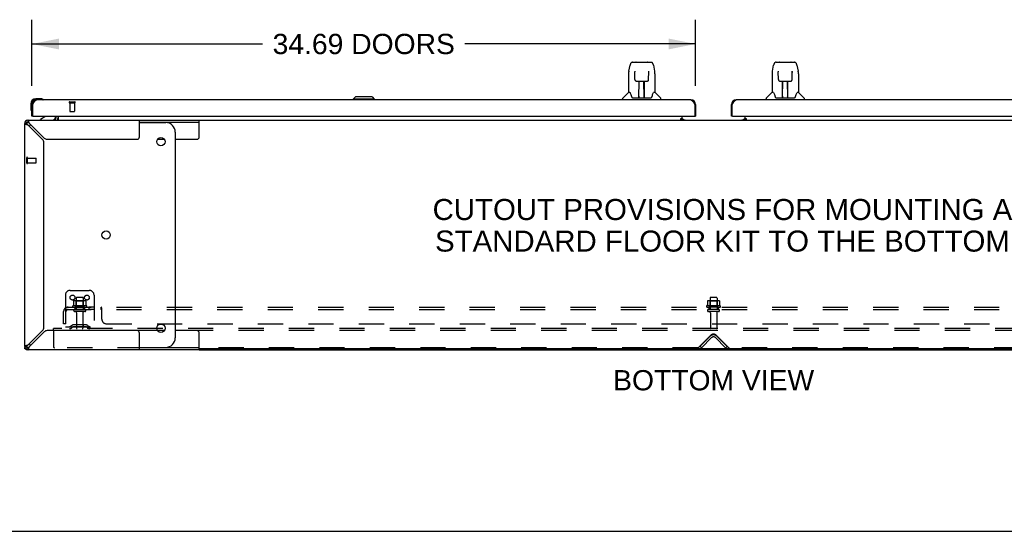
# Model space of a CAD drawing. Header units: inches. Extents: x 0 to 240, y 0 to 155.
# Tile 2 of 19: x 40 to 92, y 0 to 27. Entities that reach past the tile are written whole.
import ezdxf

# ---------------------------------------------------------------- set-up
doc = ezdxf.new("R2010")
doc.units = ezdxf.units.IN
doc.header["$LTSCALE"] = 13.183297
doc.header["$MEASUREMENT"] = 0
doc.linetypes.add('HIDDEN', pattern=[0.2, 0.1, -0.1])
doc.layers.get('0').update_dxf_attribs({"linetype": 'CONTINUOUS'})
for name, color, linetype in [('02___PRT_ALL_AXES', 7, 'CONTINUOUS'), ('DEFAULT_2', 8, 'HIDDEN'), ('DIMENSIONS', 7, 'CONTINUOUS')]:
    doc.layers.add(name, color=color, linetype=linetype)
doc.styles.get("Standard").update_dxf_attribs({"font": 'arial.ttf'})
doc.dimstyles.new('DIMSTYLE_1', dxfattribs={"dimtxt": 1.057484, "dimasz": 1.409978, "dimexe": 0.09, "dimexo": 0.07, "dimgap": 0.0375, "dimtad": 0, "dimtih": 1, "dimtoh": 1, "dimzin": 4, "dimdsep": 46, "dimtxsty": 'Standard', "dimblk": '_FILLED', "dimblk1": '_FILLED', "dimblk2": '_FILLED', "dimcen": 0.09, "dimazin": 1, "dimtfac": 1, "dimtdec": 3, "dimtofl": 0, "dimtmove": 0, "dimatfit": 3, "dimldrblk": '_FILLED', "dimfxl": 1, "dimtolj": 1, "dimtzin": 4, "dimarcsym": 0})

# ---------------------------------------------------------------- blocks, each defined once
blk = doc.blocks.new('_FILLED')
at = {"color": 0, "linetype": 'ByBlock'}
blk.add_solid([(0, 0), (-1, 0.2), (-1, -0.2)], dxfattribs=at)
blk = doc.blocks.new('*D19')
at = {"layer": 'DIMENSIONS', "color": 2, "linetype": 'Continuous'}
for p, q in [((40.849, 23.286), (40.849, 26.738)), ((75.537, 23.286), (75.537, 26.738)), ((40.849, 25.469), (52.908, 25.469)), ((75.537, 25.469), (63.479, 25.469))]:
    blk.add_line(p, q, dxfattribs=at)
at = {"layer": 'DIMENSIONS', "color": 2, "linetype": 'Continuous', "xscale": 1.409978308, "yscale": 1.409978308, "zscale": 1.409978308, "rotation": 180}
blk.add_blockref('_FILLED', (40.849, 25.469), dxfattribs=at)
at = {"layer": 'DIMENSIONS', "color": 2, "linetype": 'Continuous', "xscale": 1.409978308, "yscale": 1.409978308, "zscale": 1.409978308}
blk.add_blockref('_FILLED', (75.537, 25.469), dxfattribs=at)
at = {"layer": 'DIMENSIONS', "color": 2, "linetype": 'Continuous', "insert": (58.193, 25.998), "char_height": 1.05748, "width": 9.51342, "attachment_point": 2, "line_spacing_factor": 0.9}
blk.add_mtext('34.69 DOORS', dxfattribs=at)

msp = doc.modelspace()

# ---------------------------------------------------------------- linework, layer by layer
at = {"color": 7, "linetype": 'Continuous'}
for p, q in [((72.051, 24.054), (72.116, 24.359)), ((72.24, 24.514), (73.209, 24.514)), ((72.326, 24.514), (72.325, 24.514)), ((72.431, 24.525), (73.018, 24.525)), ((73.333, 24.359), (73.398, 24.054)), ((79.551, 24.054), (79.616, 24.359)), ((79.74, 24.514), (80.709, 24.514)), ((79.826, 24.514), (79.825, 24.514)), ((79.931, 24.525), (80.518, 24.525)), ((80.833, 24.359), (80.898, 24.054)), ((72.035, 23.911), (72.035, 22.939)), ((72.358, 24.002), (72.338, 24.002)), ((72.357, 24.038), (72.357, 24.034)), ((72.357, 24.034), (72.357, 24.03)), ((72.357, 24.03), (72.358, 24.022)), ((72.358, 24.022), (72.358, 24.011)), ((72.365, 23.607), (72.358, 24.011)), ((73.084, 23.607), (73.091, 24.019)), ((73.091, 24.028), (73.092, 24.032)), ((73.091, 24.019), (73.091, 24.028)), ((73.111, 24.002), (73.091, 24.002)), ((73.413, 23.91), (73.413, 22.939)), ((79.535, 23.911), (79.535, 22.939)), ((79.858, 24.002), (79.838, 24.002)), ((79.857, 24.038), (79.857, 24.034)), ((79.857, 24.034), (79.857, 24.03)), ((79.857, 24.03), (79.858, 24.022)), ((79.858, 24.022), (79.858, 24.011)), ((79.865, 23.607), (79.858, 24.011)), ((80.584, 23.607), (80.591, 24.019)), ((80.591, 24.028), (80.592, 24.032)), ((80.591, 24.019), (80.591, 24.028)), ((80.611, 24.002), (80.591, 24.002)), ((80.913, 23.91), (80.913, 22.939)), ((72.445, 23.529), (72.565, 23.529)), ((72.575, 22.683), (72.59, 23.53)), ((72.583, 23.114), (72.583, 23.53)), ((72.589, 23.466), (72.583, 23.466)), ((72.586, 23.305), (72.583, 23.305)), ((72.586, 23.293), (72.583, 23.293)), ((72.601, 23.53), (72.847, 23.53)), ((72.85, 22.663), (72.835, 23.53)), ((72.836, 23.466), (72.866, 23.466)), ((72.839, 23.53), (72.839, 23.466)), ((72.866, 23.305), (72.839, 23.305)), ((72.866, 23.293), (72.839, 23.293)), ((72.866, 22.663), (72.866, 23.53)), ((72.884, 23.529), (73.004, 23.529)), ((79.945, 23.529), (80.065, 23.529)), ((80.075, 22.683), (80.09, 23.53)), ((80.083, 23.114), (80.083, 23.53)), ((80.089, 23.466), (80.083, 23.466)), ((80.086, 23.305), (80.083, 23.305)), ((80.086, 23.293), (80.083, 23.293)), ((80.101, 23.53), (80.347, 23.53)), ((80.35, 22.663), (80.335, 23.53)), ((80.336, 23.466), (80.366, 23.466)), ((80.339, 23.53), (80.339, 23.466)), ((80.366, 23.305), (80.339, 23.305)), ((80.366, 23.293), (80.339, 23.293)), ((80.366, 22.663), (80.366, 23.53)), ((80.384, 23.529), (80.504, 23.529)), ((57.76, 22.703), (57.641, 22.584)), ((58.627, 22.703), (57.76, 22.703)), ((58.626, 22.703), (58.744, 22.584)), ((58.627, 22.703), (58.745, 22.584)), ((72.03, 22.933), (71.732, 22.635)), ((72.108, 22.939), (72.035, 22.939)), ((72.203, 22.687), (72.209, 22.679)), ((72.239, 22.663), (73.21, 22.663)), ((72.576, 22.735), (72.576, 22.709)), ((72.583, 22.663), (72.583, 22.667)), ((72.843, 23.065), (72.866, 23.065)), ((72.866, 23.061), (72.843, 23.061)), ((72.85, 22.709), (72.849, 22.735)), ((73.413, 22.939), (73.34, 22.939)), ((73.419, 22.933), (73.717, 22.635)), ((79.53, 22.933), (79.232, 22.635)), ((79.608, 22.939), (79.535, 22.939)), ((79.703, 22.687), (79.709, 22.679)), ((79.739, 22.663), (80.71, 22.663)), ((80.076, 22.735), (80.076, 22.709)), ((80.083, 22.663), (80.083, 22.667)), ((80.343, 23.065), (80.366, 23.065)), ((80.366, 23.061), (80.343, 23.061)), ((80.35, 22.709), (80.349, 22.735)), ((80.913, 22.939), (80.84, 22.939)), ((80.919, 22.933), (81.217, 22.635)), ((40.789, 22.342), (40.789, 22.086)), ((40.849, 22.342), (40.849, 22.299)), ((40.849, 22.299), (40.891, 22.299)), ((41.309, 22.605), (41.052, 22.605)), ((41.096, 22.545), (41.052, 22.545)), ((41.347, 22.602), (41.309, 22.605)), ((41.444, 22.558), (41.438, 22.56)), ((57.641, 22.584), (57.641, 22.545)), ((58.745, 22.584), (57.641, 22.584)), ((58.744, 22.584), (58.744, 22.545)), ((58.745, 22.584), (58.745, 22.545)), ((71.72, 22.545), (71.72, 22.608)), ((73.728, 22.545), (73.728, 22.608)), ((75.537, 22.299), (75.495, 22.299)), ((77.412, 22.299), (77.454, 22.299)), ((79.22, 22.545), (79.22, 22.608)), ((81.228, 22.545), (81.228, 22.608)), ((40.789, 22.086), (40.792, 22.048)), ((40.834, 21.957), (40.836, 21.95)), ((40.911, 21.691), (40.849, 21.691)), ((41.53, 21.664), (41.291, 21.526)), ((42.078, 21.691), (42.078, 21.644)), ((42.224, 21.691), (42.224, 21.516)), ((74.828, 21.522), (74.828, 21.691)), ((75.475, 21.691), (75.537, 21.691)), ((77.474, 21.691), (77.412, 21.691)), ((78.12, 21.522), (78.12, 21.691)), ((40.578, 21.321), (40.474, 21.321)), ((40.523, 21.438), (40.597, 21.365)), ((40.641, 21.487), (40.641, 21.383)), ((41.291, 21.487), (41.291, 21.526)), ((46.474, 21.383), (49.598, 21.383)), ((46.474, 21.362), (47.843, 21.362)), ((49.598, 20.612), (49.598, 21.487)), ((49.598, 21.487), (103.351, 21.487)), ((74.76, 21.517), (74.76, 21.567)), ((74.76, 21.567), (74.828, 21.567)), ((74.828, 21.517), (74.76, 21.517)), ((74.828, 21.487), (74.828, 21.517)), ((74.9, 21.498), (74.836, 21.562)), ((78.113, 21.562), (78.049, 21.498)), ((78.12, 21.567), (78.188, 21.567)), ((78.12, 21.487), (78.12, 21.517)), ((78.188, 21.517), (78.12, 21.517)), ((78.188, 21.567), (78.188, 21.517)), ((48.343, 20.862), (48.343, 10.112)), ((47.414, 20.487), (47.772, 20.487)), ((48.343, 20.487), (49.473, 20.487)), ((47.772, 10.487), (47.414, 10.487)), ((49.473, 10.487), (48.343, 10.487)), ((49.598, 9.487), (49.598, 10.362)), ((40.474, 9.654), (40.578, 9.654)), ((40.52, 9.539), (40.474, 9.539)), ((40.523, 9.536), (40.597, 9.609)), ((40.578, 9.499), (40.578, 9.487)), ((40.641, 9.591), (40.641, 9.487)), ((46.474, 9.612), (47.843, 9.612)), ((49.598, 9.591), (46.474, 9.591)), ((103.351, 9.539), (49.598, 9.539)), ((76.474, 9.539), (76.474, 9.487)), ((0, 0), (239.696, 0))]:
    msp.add_line(p, q, dxfattribs=at)
at = {"color": 3, "linetype": 'Continuous'}
for p, q in [((40.849, 21.691), (40.849, 22.299)), ((40.891, 22.299), (40.905, 22.324)), ((40.891, 21.711), (40.891, 22.299)), ((40.905, 22.324), (40.912, 22.337)), ((40.912, 22.337), (40.919, 22.35)), ((40.919, 22.35), (40.925, 22.362)), ((75.29, 22.545), (41.096, 22.545)), ((75.454, 22.375), (75.461, 22.362)), ((75.461, 22.362), (75.468, 22.35)), ((75.468, 22.35), (75.474, 22.337)), ((75.474, 22.337), (75.481, 22.324)), ((75.481, 22.324), (75.495, 22.299)), ((75.495, 22.299), (75.495, 21.711)), ((75.537, 22.299), (75.537, 21.691)), ((77.412, 21.691), (77.412, 22.299)), ((77.454, 22.299), (77.468, 22.324)), ((77.454, 21.711), (77.454, 22.299)), ((77.468, 22.324), (77.474, 22.337)), ((77.474, 22.337), (77.481, 22.35)), ((77.481, 22.35), (77.488, 22.362)), ((111.853, 22.545), (77.658, 22.545)), ((40.911, 21.691), (75.475, 21.691)), ((42.12, 21.63), (42.12, 21.691)), ((77.474, 21.691), (112.037, 21.691)), ((40.474, 9.654), (40.474, 21.321)), ((40.543, 21.275), (40.565, 21.267)), ((40.641, 21.487), (49.598, 21.487)), ((40.641, 21.244), (41.41, 20.475)), ((40.702, 21.372), (40.694, 21.396)), ((41.486, 20.552), (40.717, 21.321)), ((46.474, 20.612), (46.474, 21.487)), ((74.76, 21.522), (74.828, 21.522)), ((74.828, 21.498), (75, 21.498)), ((77.949, 21.498), (78.12, 21.498)), ((78.12, 21.522), (78.188, 21.522)), ((41.474, 10.654), (41.474, 20.32)), ((41.642, 20.487), (46.349, 20.487)), ((41.41, 10.499), (40.641, 9.73)), ((40.717, 9.654), (41.486, 10.423)), ((46.349, 10.487), (41.642, 10.487)), ((46.474, 9.487), (46.474, 10.362)), ((40.474, 9.539), (40.474, 9.602)), ((40.589, 9.714), (40.565, 9.707)), ((40.61, 9.487), (40.578, 9.487)), ((49.598, 9.487), (40.641, 9.487)), ((40.687, 9.556), (40.694, 9.578)), ((49.598, 9.487), (103.351, 9.487))]:
    msp.add_line(p, q, dxfattribs=at)
at = {"color": 7, "linetype": 'Continuous'}
for points in [[(72.24, 24.514), (72.236, 24.513), (72.22, 24.511), (72.205, 24.507), (72.192, 24.5), (72.179, 24.492), (72.168, 24.481), (72.159, 24.47), (72.151, 24.458), (72.143, 24.445), (72.137, 24.43), (72.13, 24.413), (72.125, 24.395), (72.119, 24.374), (72.116, 24.359)], [(73.31, 24.436), (73.304, 24.449), (73.297, 24.46), (73.29, 24.471), (73.281, 24.481), (73.272, 24.49), (73.261, 24.498), (73.25, 24.504), (73.237, 24.509), (73.224, 24.512), (73.209, 24.514)], [(73.333, 24.359), (73.33, 24.371), (73.326, 24.39), (73.321, 24.407), (73.315, 24.422), (73.31, 24.436)], [(79.74, 24.514), (79.736, 24.513), (79.72, 24.511), (79.705, 24.507), (79.692, 24.5), (79.679, 24.492), (79.668, 24.481), (79.659, 24.47), (79.651, 24.458), (79.643, 24.445), (79.637, 24.43), (79.63, 24.413), (79.625, 24.395), (79.619, 24.374), (79.616, 24.359)], [(80.81, 24.436), (80.804, 24.449), (80.797, 24.46), (80.79, 24.471), (80.781, 24.481), (80.772, 24.49), (80.761, 24.498), (80.75, 24.504), (80.737, 24.509), (80.724, 24.512), (80.709, 24.514)], [(80.833, 24.359), (80.83, 24.371), (80.826, 24.39), (80.821, 24.407), (80.815, 24.422), (80.81, 24.436)], [(72.051, 24.054), (72.045, 24.022), (72.039, 23.98), (72.036, 23.937), (72.035, 23.911)], [(72.357, 24.042), (72.357, 24.042), (72.357, 24.042), (72.357, 24.042), (72.357, 24.041), (72.357, 24.04), (72.357, 24.039), (72.357, 24.038)], [(73.092, 24.032), (73.092, 24.036), (73.092, 24.038), (73.092, 24.039), (73.092, 24.04), (73.092, 24.041), (73.092, 24.042), (73.092, 24.042)], [(73.413, 23.91), (73.413, 23.938), (73.41, 23.98), (73.404, 24.023), (73.398, 24.054)], [(79.551, 24.054), (79.545, 24.022), (79.539, 23.98), (79.536, 23.937), (79.535, 23.911)], [(79.857, 24.042), (79.857, 24.042), (79.857, 24.042), (79.857, 24.042), (79.857, 24.041), (79.857, 24.04), (79.857, 24.039), (79.857, 24.038)], [(80.592, 24.032), (80.592, 24.036), (80.592, 24.038), (80.592, 24.039), (80.592, 24.04), (80.592, 24.041), (80.592, 24.042), (80.592, 24.042)], [(80.913, 23.91), (80.913, 23.938), (80.91, 23.98), (80.904, 24.023), (80.898, 24.054)], [(72.365, 23.607), (72.366, 23.595), (72.369, 23.582), (72.375, 23.57), (72.382, 23.559), (72.391, 23.55), (72.401, 23.542), (72.413, 23.536), (72.425, 23.532), (72.437, 23.53), (72.444, 23.529)], [(72.565, 23.529), (72.568, 23.529), (72.577, 23.53), (72.586, 23.53), (72.595, 23.53), (72.601, 23.53)], [(72.847, 23.53), (72.856, 23.53), (72.864, 23.53), (72.873, 23.53), (72.881, 23.529), (72.884, 23.529)], [(73.005, 23.529), (73.013, 23.53), (73.026, 23.532), (73.038, 23.536), (73.049, 23.543), (73.059, 23.551), (73.068, 23.561), (73.075, 23.572), (73.08, 23.584), (73.083, 23.597), (73.084, 23.607)], [(79.865, 23.607), (79.866, 23.595), (79.869, 23.582), (79.875, 23.57), (79.882, 23.559), (79.891, 23.55), (79.901, 23.542), (79.913, 23.536), (79.925, 23.532), (79.937, 23.53), (79.944, 23.529)], [(80.065, 23.529), (80.068, 23.529), (80.077, 23.53), (80.086, 23.53), (80.095, 23.53), (80.101, 23.53)], [(80.347, 23.53), (80.356, 23.53), (80.364, 23.53), (80.373, 23.53), (80.381, 23.529), (80.384, 23.529)], [(80.505, 23.529), (80.513, 23.53), (80.526, 23.532), (80.538, 23.536), (80.549, 23.543), (80.559, 23.551), (80.568, 23.561), (80.575, 23.572), (80.58, 23.584), (80.583, 23.597), (80.584, 23.607)], [(72.105, 22.939), (72.111, 22.929), (72.124, 22.901), (72.139, 22.866), (72.155, 22.823), (72.171, 22.774), (72.186, 22.727)], [(72.186, 22.727), (72.188, 22.719), (72.193, 22.706), (72.198, 22.695), (72.203, 22.687)], [(72.209, 22.679), (72.214, 22.673), (72.221, 22.668), (72.229, 22.665), (72.237, 22.663), (72.238, 22.663)], [(73.211, 22.663), (73.212, 22.663), (73.22, 22.665), (73.227, 22.668), (73.234, 22.673)], [(73.234, 22.673), (73.24, 22.679), (73.245, 22.686)], [(73.245, 22.686), (73.251, 22.695), (73.255, 22.705), (73.26, 22.718), (73.263, 22.727)], [(73.263, 22.727), (73.277, 22.773), (73.293, 22.821), (73.309, 22.864), (73.324, 22.9), (73.338, 22.929), (73.344, 22.939)], [(79.605, 22.939), (79.611, 22.929), (79.624, 22.901), (79.639, 22.866), (79.655, 22.823), (79.671, 22.774), (79.686, 22.727)], [(79.686, 22.727), (79.688, 22.719), (79.693, 22.706), (79.698, 22.695), (79.703, 22.687)], [(79.709, 22.679), (79.714, 22.673), (79.721, 22.668), (79.729, 22.665), (79.737, 22.663), (79.738, 22.663)], [(80.711, 22.663), (80.712, 22.663), (80.72, 22.665), (80.727, 22.668), (80.734, 22.673)], [(80.734, 22.673), (80.74, 22.679), (80.745, 22.686)], [(80.745, 22.686), (80.751, 22.695), (80.755, 22.705), (80.76, 22.718), (80.763, 22.727)], [(80.763, 22.727), (80.777, 22.773), (80.793, 22.821), (80.809, 22.864), (80.824, 22.9), (80.838, 22.929), (80.844, 22.939)], [(40.578, 21.321), (40.579, 21.313), (40.581, 21.305), (40.585, 21.298), (40.59, 21.29)], [(40.59, 21.29), (40.597, 21.282), (40.604, 21.275), (40.613, 21.267), (40.622, 21.26), (40.631, 21.252), (40.641, 21.244)], [(40.717, 21.321), (40.709, 21.33), (40.702, 21.34), (40.694, 21.349), (40.687, 21.357), (40.679, 21.365), (40.671, 21.371), (40.664, 21.376), (40.656, 21.38), (40.649, 21.382), (40.641, 21.383)], [(42.195, 21.49), (42.194, 21.489), (42.192, 21.488), (42.191, 21.488), (42.189, 21.487), (42.188, 21.487)], [(42.202, 21.499), (42.201, 21.497), (42.199, 21.495), (42.198, 21.494), (42.197, 21.492), (42.195, 21.49)], [(42.224, 21.516), (42.223, 21.516), (42.221, 21.516), (42.219, 21.516), (42.217, 21.515), (42.215, 21.515), (42.214, 21.513), (42.212, 21.512), (42.21, 21.51), (42.209, 21.509), (42.207, 21.507), (42.206, 21.505), (42.205, 21.503), (42.202, 21.499)], [(40.641, 9.73), (40.631, 9.722), (40.622, 9.714), (40.613, 9.707), (40.604, 9.699), (40.597, 9.692), (40.59, 9.684), (40.585, 9.676), (40.581, 9.669), (40.579, 9.661), (40.578, 9.654)], [(40.641, 9.591), (40.649, 9.592), (40.656, 9.594), (40.664, 9.598), (40.671, 9.603)], [(40.671, 9.603), (40.679, 9.609), (40.687, 9.617), (40.694, 9.625), (40.702, 9.634), (40.709, 9.644), (40.717, 9.654)]]:
    msp.add_lwpolyline(points, dxfattribs=at)
at = {"color": 3, "linetype": 'Continuous'}
for points in [[(40.925, 22.362), (40.932, 22.375), (40.936, 22.381), (40.939, 22.387), (40.943, 22.393), (40.946, 22.399), (40.949, 22.405), (40.953, 22.41), (40.956, 22.416), (40.96, 22.422), (40.963, 22.427), (40.966, 22.433), (40.97, 22.438), (40.973, 22.443), (40.977, 22.449), (40.98, 22.454), (40.983, 22.459), (40.987, 22.464), (40.99, 22.468), (40.994, 22.473), (40.997, 22.477), (41, 22.482), (41.004, 22.486), (41.007, 22.49), (41.011, 22.494), (41.014, 22.498), (41.018, 22.502), (41.021, 22.505), (41.024, 22.509), (41.028, 22.512), (41.031, 22.515), (41.035, 22.518), (41.038, 22.521), (41.041, 22.524), (41.045, 22.526), (41.048, 22.529), (41.052, 22.531), (41.055, 22.533), (41.058, 22.535), (41.062, 22.537), (41.065, 22.538), (41.069, 22.54), (41.072, 22.541), (41.075, 22.542), (41.079, 22.543), (41.082, 22.544), (41.086, 22.544), (41.089, 22.545), (41.093, 22.545), (41.096, 22.545)], [(75.29, 22.545), (75.294, 22.545), (75.297, 22.545), (75.301, 22.544), (75.304, 22.544), (75.307, 22.543), (75.311, 22.542), (75.314, 22.541), (75.318, 22.54), (75.321, 22.538), (75.324, 22.537), (75.328, 22.535), (75.331, 22.533), (75.335, 22.531), (75.338, 22.529), (75.342, 22.526), (75.345, 22.524), (75.348, 22.521), (75.352, 22.518), (75.355, 22.515), (75.359, 22.512), (75.362, 22.509), (75.365, 22.505), (75.369, 22.502), (75.372, 22.498), (75.376, 22.494), (75.379, 22.49), (75.382, 22.486), (75.386, 22.482), (75.389, 22.477), (75.393, 22.473), (75.396, 22.468), (75.399, 22.464), (75.403, 22.459), (75.406, 22.454), (75.41, 22.449), (75.413, 22.443), (75.417, 22.438), (75.42, 22.433), (75.423, 22.427), (75.427, 22.422), (75.43, 22.416), (75.434, 22.41), (75.437, 22.405), (75.44, 22.399), (75.444, 22.393), (75.447, 22.387), (75.451, 22.381), (75.454, 22.375)], [(77.488, 22.362), (77.495, 22.375), (77.498, 22.381), (77.502, 22.387), (77.505, 22.393), (77.508, 22.399), (77.512, 22.405), (77.515, 22.41), (77.519, 22.416), (77.522, 22.422), (77.525, 22.427), (77.529, 22.433), (77.532, 22.438), (77.536, 22.443), (77.539, 22.449), (77.543, 22.454), (77.546, 22.459), (77.549, 22.464), (77.553, 22.468), (77.556, 22.473), (77.56, 22.477), (77.563, 22.482), (77.566, 22.486), (77.57, 22.49), (77.573, 22.494), (77.577, 22.498), (77.58, 22.502), (77.583, 22.505), (77.587, 22.509), (77.59, 22.512), (77.594, 22.515), (77.597, 22.518), (77.6, 22.521), (77.604, 22.524), (77.607, 22.526), (77.611, 22.529), (77.614, 22.531), (77.618, 22.533), (77.621, 22.535), (77.624, 22.537), (77.628, 22.538), (77.631, 22.54), (77.635, 22.541), (77.638, 22.542), (77.641, 22.543), (77.645, 22.544), (77.648, 22.544), (77.652, 22.545), (77.655, 22.545), (77.658, 22.545)], [(40.474, 21.321), (40.476, 21.313), (40.483, 21.305), (40.493, 21.298), (40.506, 21.29), (40.523, 21.282), (40.543, 21.275)], [(40.565, 21.267), (40.589, 21.26), (40.615, 21.252), (40.641, 21.244)], [(40.694, 21.396), (40.687, 21.418), (40.679, 21.438), (40.671, 21.455), (40.664, 21.469), (40.656, 21.479), (40.649, 21.485), (40.641, 21.487)], [(40.717, 21.321), (40.709, 21.347), (40.702, 21.372)], [(40.565, 9.707), (40.543, 9.699), (40.523, 9.692), (40.506, 9.684), (40.493, 9.676), (40.483, 9.669), (40.476, 9.661), (40.474, 9.654)], [(40.641, 9.73), (40.615, 9.722), (40.589, 9.714)], [(40.641, 9.487), (40.649, 9.489), (40.656, 9.495), (40.664, 9.505), (40.671, 9.519), (40.679, 9.536), (40.687, 9.556)], [(40.694, 9.578), (40.702, 9.602), (40.709, 9.627), (40.717, 9.654)]]:
    msp.add_lwpolyline(points, dxfattribs=at)
at = {"color": 7, "linetype": 'Continuous'}
for centre in [(47.593, 20.362), (44.726, 15.487), (47.593, 10.612)]:
    msp.add_circle(centre, 0.219, dxfattribs=at)
for centre, radius, start, end in [((72.431, 24.506), 0.0197, 90, 156.393), ((73.018, 24.506), 0.0197, 23.607, 90), ((79.931, 24.506), 0.0197, 90, 156.393), ((80.518, 24.506), 0.0197, 23.607, 90), ((72.044, 22.919), 0.0197, 90, 135), ((72.595, 22.683), 0.0197, 179, 270), ((72.595, 22.683), 0.0197, 260.739, 269.9232), ((72.83, 22.683), 0.0197, 270, 1), ((72.83, 22.683), 0.0197, 270.0771, 272.6469), ((73.405, 22.919), 0.0197, 45, 90), ((79.544, 22.919), 0.0197, 90, 135), ((80.095, 22.683), 0.0197, 179, 270), ((80.095, 22.683), 0.0197, 260.739, 269.9232), ((80.33, 22.683), 0.0197, 270, 1), ((80.33, 22.683), 0.0197, 270.0771, 272.6469), ((80.905, 22.919), 0.0197, 45, 90), ((41.052, 22.342), 0.263, 90, 180), ((41.052, 22.342), 0.203, 90, 180), ((41.309, 22.355), 0.25, 59.1101, 90), ((41.429, 22.56), 0.015, 270, 353.6204), ((41.429, 22.557), 0.015, 6.3796, 59.1101), ((71.76, 22.608), 0.0394, 135, 180), ((73.689, 22.608), 0.0394, 0, 45), ((79.26, 22.608), 0.0394, 135, 180), ((81.189, 22.608), 0.0394, 0, 45), ((41.039, 22.086), 0.25, 180, 210.8899), ((40.838, 21.965), 0.015, 210.8899, 263.6204), ((40.834, 21.965), 0.015, 276.3796, 360), ((41.479, 21.751), 0.1, 300.092, 323.4532), ((41.921, 21.644), 0.157, 270, 360), ((41.978, 21.63), 0.246, 325.7693, 360), ((40.641, 21.321), 0.0625, 90, 180), ((41.101, 20.862), 0.5, 128.9359, 141.3055), ((47.843, 20.862), 0.5, 0, 90), ((49.473, 20.612), 0.125, 270, 360), ((49.473, 10.362), 0.125, 0, 90), ((41.101, 10.112), 0.5, 218.6945, 231.0641), ((47.843, 10.112), 0.5, 270, 360), ((40.641, 9.654), 0.0625, 180, 270)]:
    msp.add_arc(centre, radius, start, end, dxfattribs=at)
at = {"color": 3, "linetype": 'Continuous'}
for centre, radius, start, end in [((41.096, 22.299), 0.246, 90, 180), ((75.29, 22.299), 0.246, 0, 90), ((77.658, 22.299), 0.246, 90, 180), ((40.911, 21.711), 0.02, 180, 270), ((41.978, 21.63), 0.142, 270, 360), ((75.475, 21.711), 0.02, 270, 360), ((77.474, 21.711), 0.02, 180, 270), ((40.641, 21.321), 0.167, 90, 180), ((74.943, 21.602), 0.115, 190.7143, 244.7498), ((78.005, 21.602), 0.115, 295.2502, 360), ((46.349, 20.612), 0.125, 270, 360), ((41.254, 20.32), 0.22, 0, 45), ((41.642, 20.707), 0.22, 225, 270), ((41.254, 10.654), 0.22, 315, 360), ((41.642, 10.267), 0.22, 90, 135), ((46.349, 10.362), 0.125, 0, 90), ((40.641, 9.654), 0.167, 180, 270)]:
    msp.add_arc(centre, radius, start, end, dxfattribs=at)
at = {"color": 7, "linetype": 'Continuous'}
for centre, major_axis, start_param, end_param in [((72.575, 22.703), (0.0394, 0), -1.369355, -1.26493), ((72.85, 22.703), (0, 0.0394), -3.446747, -3.141593), ((80.075, 22.703), (0, 0.0394), -2.940151, -2.835726), ((80.35, 22.703), (0, 0.0394), -3.446747, -3.141593)]:
    msp.add_ellipse(centre, major_axis=major_axis, ratio=1, start_param=start_param, end_param=end_param, dxfattribs=at)
at = {"layer": '02___PRT_ALL_AXES', "color": 8, "linetype": 'HIDDEN'}
for p, q in [((42.829, 22.398), (42.829, 21.951)), ((42.829, 22.398), (43.077, 22.398)), ((43.077, 22.398), (43.077, 21.951)), ((40.621, 19.259), (40.621, 19.507)), ((40.621, 19.507), (41.068, 19.507)), ((40.621, 19.259), (41.068, 19.259)), ((43.166, 12.186), (43.166, 11.591)), ((43.532, 12.186), (43.532, 11.591)), ((76.291, 12.186), (76.291, 11.591)), ((76.657, 12.186), (76.657, 11.591)), ((43.705, 11.786), (42.994, 11.786)), ((43.015, 11.716), (43.099, 11.716)), ((43.099, 11.716), (43.099, 11.591)), ((43.599, 11.716), (43.099, 11.716)), ((43.599, 11.591), (43.099, 11.591)), ((43.183, 11.423), (43.183, 10.621)), ((43.515, 11.423), (43.515, 10.621)), ((43.599, 11.716), (43.599, 11.591)), ((43.599, 11.716), (43.684, 11.716)), ((43.828, 11.716), (43.828, 11.591)), ((44.109, 11.716), (43.828, 11.716)), ((44.109, 11.591), (43.828, 11.591)), ((44.109, 11.716), (44.109, 11.591)), ((76.83, 11.786), (76.119, 11.786)), ((76.14, 11.716), (76.224, 11.716)), ((76.724, 11.716), (76.224, 11.716)), ((76.224, 11.716), (76.224, 11.591)), ((76.724, 11.591), (76.224, 11.591)), ((76.308, 11.423), (76.308, 10.621)), ((76.64, 11.423), (76.64, 10.621)), ((76.724, 11.716), (76.809, 11.716)), ((76.724, 11.716), (76.724, 11.591))]:
    msp.add_line(p, q, dxfattribs=at)
at = {"layer": '02___PRT_ALL_AXES', "color": 3, "linetype": 'Continuous'}
for p, q in [((75, 21.498), (75, 21.487)), ((77.949, 21.498), (77.949, 21.487))]:
    msp.add_line(p, q, dxfattribs=at)
at = {"layer": '02___PRT_ALL_AXES', "color": 7, "linetype": 'Continuous'}
for start, end in [(175.1015, 175.7578), (170.8498, 171.3733)]:
    msp.add_arc((41.052, 22.342), 0.263, start, end, dxfattribs=at)
at = {"layer": '02___PRT_ALL_AXES', "color": 8, "linetype": 'HIDDEN'}
for centre, radius, start, end in [((43.015, 11.754), 0.0384, 124.4497, 270), ((43.349, 11.186), 0.698, 117.6814, 120.6631), ((43.349, 11.186), 0.698, 59.3369, 62.3186), ((43.684, 11.754), 0.0384, 270, 55.5503), ((76.14, 11.754), 0.0384, 124.4497, 270), ((76.474, 11.186), 0.698, 117.6814, 120.6631), ((76.474, 11.186), 0.698, 59.3369, 62.3186), ((76.809, 11.754), 0.0384, 270, 55.5503)]:
    msp.add_arc(centre, radius, start, end, dxfattribs=at)
at = {"layer": 'DEFAULT_2', "color": 8, "linetype": 'HIDDEN'}
for p, q in [((42.811, 22.441), (43.095, 22.441)), ((42.811, 22.398), (43.095, 22.398)), ((42.839, 21.941), (43.067, 21.941)), ((40.578, 19.241), (40.578, 19.525)), ((40.621, 19.241), (40.621, 19.525)), ((41.078, 19.269), (41.078, 19.497)), ((42.849, 12.591), (43.849, 12.591)), ((42.599, 12.341), (42.599, 10.591)), ((43.031, 12.031), (43.031, 11.813)), ((43.605, 12.052), (43.094, 12.052)), ((43.166, 12.032), (43.146, 12.052)), ((43.166, 11.736), (43.166, 12.032)), ((43.533, 12.032), (43.166, 12.032)), ((43.502, 12.216), (43.196, 12.216)), ((43.533, 12.032), (43.553, 12.052)), ((43.533, 11.736), (43.533, 12.032)), ((43.668, 12.031), (43.668, 11.813)), ((44.099, 12.341), (44.099, 10.591)), ((76.156, 12.031), (76.156, 11.813)), ((76.73, 12.052), (76.219, 12.052)), ((76.291, 12.032), (76.271, 12.052)), ((76.658, 12.032), (76.291, 12.032)), ((76.291, 11.736), (76.291, 12.032)), ((76.627, 12.216), (76.321, 12.216)), ((76.658, 12.032), (76.678, 12.052)), ((76.658, 11.736), (76.658, 12.032)), ((76.793, 12.031), (76.793, 11.813)), ((42.506, 10.841), (42.506, 11.479)), ((42.592, 11.662), (42.672, 11.566)), ((42.631, 11.591), (42.631, 11.716)), ((42.631, 11.716), (110.318, 11.716)), ((42.631, 11.648), (42.631, 11.647)), ((42.631, 11.591), (110.318, 11.591)), ((42.631, 10.841), (42.631, 11.479)), ((43.614, 11.485), (43.085, 11.485)), ((43.166, 11.736), (43.146, 11.716)), ((43.533, 11.736), (43.166, 11.736)), ((43.533, 11.736), (43.553, 11.716)), ((44.47, 11.591), (44.47, 11.716)), ((44.486, 11.577), (44.483, 11.58)), ((44.506, 11.091), (44.506, 11.662)), ((76.739, 11.485), (76.21, 11.485)), ((76.291, 11.736), (76.271, 11.716)), ((76.658, 11.736), (76.291, 11.736)), ((76.658, 11.736), (76.678, 11.716)), ((42.631, 10.841), (42.506, 10.841)), ((44.756, 10.841), (108.193, 10.841)), ((41.974, 10.487), (41.974, 10.591)), ((110.974, 10.591), (41.974, 10.591)), ((41.974, 10.487), (41.974, 9.651)), ((110.974, 10.487), (41.974, 10.487)), ((42.599, 10.695), (44.099, 10.695)), ((42.942, 10.764), (42.874, 10.715)), ((43.003, 10.679), (42.935, 10.63)), ((43.69, 10.785), (43.009, 10.785)), ((43.69, 10.681), (43.009, 10.681)), ((43.174, 10.785), (43.174, 10.681)), ((43.524, 10.785), (43.524, 10.681)), ((43.696, 10.679), (43.764, 10.63)), ((43.757, 10.764), (43.824, 10.715)), ((75.697, 9.609), (76.337, 10.249)), ((75.767, 9.665), (76.3, 10.197)), ((75.841, 9.591), (76.374, 10.124)), ((76.575, 10.124), (77.108, 9.591)), ((76.612, 10.249), (77.252, 9.609)), ((76.649, 10.197), (77.182, 9.665)), ((75.653, 9.591), (42.034, 9.591)), ((75.841, 9.591), (75.767, 9.665)), ((77.108, 9.591), (77.182, 9.665)), ((110.914, 9.591), (77.296, 9.591))]:
    msp.add_line(p, q, dxfattribs=at)
for points in [[(43.036, 12.04), (43.035, 12.039), (43.034, 12.038), (43.033, 12.037), (43.032, 12.035), (43.031, 12.034), (43.031, 12.032), (43.031, 12.031)], [(43.662, 12.04), (43.664, 12.039), (43.665, 12.038), (43.666, 12.037), (43.667, 12.035), (43.668, 12.034), (43.668, 12.032), (43.668, 12.031)], [(76.161, 12.04), (76.16, 12.039), (76.159, 12.038), (76.158, 12.037), (76.157, 12.035), (76.156, 12.034), (76.156, 12.032), (76.156, 12.031)], [(76.787, 12.04), (76.789, 12.039), (76.79, 12.038), (76.791, 12.037), (76.792, 12.035), (76.793, 12.034), (76.793, 12.032), (76.793, 12.031)], [(42.592, 11.662), (42.595, 11.664), (42.597, 11.667), (42.599, 11.67), (42.601, 11.674), (42.603, 11.677), (42.605, 11.681), (42.607, 11.685), (42.61, 11.693)], [(42.61, 11.693), (42.612, 11.697), (42.614, 11.7), (42.615, 11.704), (42.617, 11.707), (42.619, 11.709), (42.621, 11.712), (42.623, 11.714), (42.625, 11.715), (42.627, 11.716), (42.629, 11.716), (42.631, 11.716)], [(42.631, 11.65), (42.631, 11.651), (42.631, 11.651), (42.631, 11.651), (42.631, 11.651), (42.631, 11.651), (42.631, 11.65), (42.631, 11.65), (42.631, 11.649), (42.631, 11.649), (42.631, 11.648)], [(42.654, 11.587), (42.654, 11.587), (42.654, 11.587), (42.653, 11.587), (42.653, 11.588), (42.653, 11.588), (42.653, 11.589), (42.652, 11.589), (42.652, 11.59), (42.652, 11.59), (42.651, 11.591), (42.651, 11.592), (42.651, 11.592), (42.65, 11.593), (42.65, 11.594), (42.65, 11.594), (42.649, 11.595), (42.649, 11.596), (42.648, 11.596), (42.648, 11.597), (42.648, 11.598), (42.647, 11.599), (42.647, 11.599), (42.647, 11.6), (42.646, 11.601), (42.646, 11.602), (42.645, 11.603), (42.645, 11.603), (42.645, 11.604), (42.644, 11.605), (42.644, 11.606), (42.643, 11.607), (42.643, 11.608), (42.643, 11.609), (42.642, 11.61), (42.642, 11.611), (42.642, 11.611), (42.641, 11.612), (42.641, 11.613), (42.64, 11.614), (42.64, 11.615), (42.64, 11.617), (42.639, 11.618), (42.639, 11.619), (42.638, 11.62), (42.638, 11.621), (42.638, 11.622), (42.637, 11.623), (42.637, 11.624), (42.637, 11.626), (42.636, 11.627), (42.636, 11.628), (42.635, 11.629), (42.635, 11.63), (42.635, 11.631), (42.634, 11.632), (42.634, 11.633), (42.634, 11.635), (42.634, 11.636), (42.633, 11.637), (42.633, 11.638), (42.633, 11.639), (42.633, 11.64), (42.632, 11.641), (42.632, 11.642), (42.632, 11.643), (42.632, 11.643), (42.632, 11.644), (42.631, 11.645), (42.631, 11.646), (42.631, 11.647), (42.631, 11.648), (42.631, 11.649), (42.631, 11.649), (42.631, 11.65), (42.631, 11.65), (42.631, 11.65)], [(42.658, 11.573), (42.654, 11.577), (42.652, 11.579), (42.65, 11.58), (42.648, 11.582), (42.645, 11.584), (42.643, 11.586), (42.641, 11.588), (42.638, 11.589), (42.636, 11.59), (42.634, 11.591), (42.632, 11.591), (42.631, 11.591)], [(42.651, 11.591), (42.651, 11.591), (42.651, 11.59), (42.652, 11.59), (42.652, 11.589), (42.653, 11.589), (42.653, 11.588), (42.653, 11.588), (42.653, 11.588), (42.654, 11.587), (42.654, 11.587), (42.654, 11.587)], [(42.672, 11.566), (42.671, 11.565), (42.67, 11.565), (42.669, 11.565), (42.668, 11.565), (42.667, 11.566), (42.666, 11.567), (42.665, 11.567), (42.663, 11.569), (42.662, 11.57), (42.66, 11.571), (42.658, 11.573)], [(43.031, 11.813), (43.03, 11.811), (43.03, 11.81), (43.03, 11.809), (43.03, 11.808), (43.029, 11.808), (43.029, 11.807), (43.029, 11.807), (43.028, 11.806), (43.028, 11.806), (43.028, 11.805), (43.027, 11.805), (43.027, 11.805), (43.027, 11.805), (43.026, 11.804), (43.026, 11.804), (43.026, 11.804), (43.025, 11.804), (43.025, 11.804)], [(43.674, 11.804), (43.673, 11.804), (43.673, 11.804), (43.673, 11.804), (43.673, 11.804), (43.672, 11.805), (43.672, 11.805), (43.672, 11.805), (43.671, 11.805), (43.671, 11.806), (43.671, 11.806), (43.67, 11.807), (43.67, 11.807), (43.67, 11.808), (43.669, 11.808), (43.669, 11.809), (43.669, 11.81), (43.668, 11.811), (43.668, 11.813)], [(44.485, 11.704), (44.483, 11.707), (44.481, 11.709), (44.479, 11.712), (44.477, 11.714), (44.475, 11.715), (44.474, 11.716), (44.472, 11.716), (44.47, 11.716)], [(44.474, 11.716), (44.472, 11.716), (44.47, 11.716)], [(44.481, 11.584), (44.479, 11.586), (44.478, 11.588), (44.476, 11.589), (44.475, 11.59), (44.473, 11.591), (44.472, 11.591), (44.47, 11.591)], [(44.476, 11.589), (44.475, 11.59), (44.473, 11.591), (44.472, 11.591), (44.47, 11.591)], [(44.489, 11.697), (44.487, 11.7), (44.485, 11.704), (44.483, 11.707), (44.481, 11.709), (44.479, 11.712), (44.477, 11.714)], [(44.483, 11.58), (44.482, 11.582), (44.481, 11.584), (44.479, 11.586), (44.478, 11.588)], [(44.49, 11.571), (44.489, 11.573), (44.487, 11.575), (44.486, 11.577)], [(44.506, 11.566), (44.504, 11.565), (44.502, 11.565), (44.5, 11.565), (44.499, 11.565), (44.497, 11.566), (44.496, 11.567), (44.494, 11.567), (44.493, 11.569), (44.491, 11.57), (44.49, 11.571), (44.489, 11.573), (44.487, 11.575)], [(44.495, 11.681), (44.492, 11.689), (44.49, 11.693), (44.489, 11.697)], [(44.496, 11.567), (44.494, 11.567), (44.493, 11.569), (44.491, 11.57)], [(44.506, 11.662), (44.504, 11.664), (44.502, 11.667), (44.5, 11.67), (44.499, 11.674), (44.497, 11.677), (44.495, 11.681)], [(44.506, 11.566), (44.504, 11.565), (44.502, 11.565), (44.5, 11.565), (44.499, 11.565), (44.497, 11.566)], [(44.506, 11.662), (44.504, 11.664), (44.502, 11.667), (44.5, 11.67), (44.499, 11.674)], [(76.156, 11.813), (76.155, 11.811), (76.155, 11.81), (76.155, 11.809), (76.155, 11.808), (76.154, 11.808), (76.154, 11.807), (76.154, 11.807), (76.153, 11.806), (76.153, 11.806), (76.153, 11.805), (76.152, 11.805), (76.152, 11.805), (76.152, 11.805), (76.151, 11.804), (76.151, 11.804), (76.151, 11.804), (76.15, 11.804), (76.15, 11.804)], [(76.799, 11.804), (76.798, 11.804), (76.798, 11.804), (76.798, 11.804), (76.798, 11.804), (76.797, 11.805), (76.797, 11.805), (76.797, 11.805), (76.796, 11.805), (76.796, 11.806), (76.796, 11.806), (76.795, 11.807), (76.795, 11.807), (76.795, 11.808), (76.794, 11.808), (76.794, 11.809), (76.794, 11.81), (76.793, 11.811), (76.793, 11.813)]]:
    msp.add_lwpolyline(points, dxfattribs=at)
for centre in [(42.974, 12.216), (43.724, 12.216)]:
    msp.add_circle(centre, 0.128, dxfattribs=at)
for centre, radius, start, end in [((42.811, 22.42), 0.0215, 90, 270), ((43.095, 22.42), 0.0215, 270, 90), ((42.839, 21.951), 0.01, 180, 270), ((43.067, 21.951), 0.01, 270, 360), ((40.6, 19.525), 0.0215, 360, 180), ((40.6, 19.241), 0.0215, 180, 0), ((41.068, 19.497), 0.01, 360, 90), ((41.068, 19.269), 0.01, 270, 0), ((42.849, 12.341), 0.25, 90, 180), ((43.849, 12.341), 0.25, 0, 90), ((43.094, 11.911), 0.141, 90, 113.95), ((43.196, 12.186), 0.03, 90, 180), ((43.502, 12.186), 0.03, 0, 90), ((43.605, 11.911), 0.141, 66.05, 90), ((76.219, 11.911), 0.141, 90, 113.95), ((76.321, 12.186), 0.03, 90, 180), ((76.627, 12.186), 0.03, 0, 90), ((76.73, 11.911), 0.141, 66.05, 90), ((42.743, 11.479), 0.237, 90, 180), ((42.743, 11.479), 0.112, 90, 180), ((43.085, 11.538), 0.053, 90, 270), ((43.121, 11.423), 0.0625, 0, 90), ((43.578, 11.423), 0.0625, 90, 180), ((43.614, 11.538), 0.053, 270, 90), ((76.21, 11.538), 0.053, 90, 270), ((76.246, 11.423), 0.0625, 0, 90), ((76.703, 11.423), 0.0625, 90, 180), ((76.739, 11.538), 0.053, 270, 90), ((44.756, 11.091), 0.25, 180, 270), ((42.814, 10.799), 0.104, 270, 305.7539), ((42.814, 10.799), 0.208, 270, 305.7539), ((43.009, 10.671), 0.114, 90, 125.7539), ((43.009, 10.671), 0.01, 90, 125.7539), ((43.213, 10.621), 0.03, 180, 270), ((43.485, 10.621), 0.03, 270, 360), ((43.69, 10.671), 0.114, 54.2461, 90), ((43.69, 10.671), 0.01, 54.2461, 90), ((43.885, 10.799), 0.208, 234.2461, 270), ((43.885, 10.799), 0.104, 234.2461, 270), ((76.338, 10.621), 0.03, 180, 270), ((76.474, 10.112), 0.194, 45, 135), ((76.61, 10.621), 0.03, 270, 360), ((76.474, 10.023), 0.246, 45, 135), ((76.474, 10.023), 0.142, 45, 135), ((42.034, 9.651), 0.06, 180, 270), ((75.653, 9.654), 0.0625, 270, 315), ((77.296, 9.654), 0.0625, 225, 270)]:
    msp.add_arc(centre, radius, start, end, dxfattribs=at)

# ---------------------------------------------------------------- texts
at = {"layer": 'DIMENSIONS', "color": 2, "linetype": 'Continuous', "attachment_point": 2, "line_spacing_factor": 0.9}
for s, insert, char_height, width in [('CUTOUT PROVISIONS FOR MOUNTING A\\PSTANDARD FLOOR KIT TO THE BOTTOM', (76.941, 17.368), 1.09978, 30.24199), ('BOTTOM VIEW', (76.481, 8.424), 1.05748, 10.48049)]:
    msp.add_mtext(s, dxfattribs=dict(at, insert=insert, char_height=char_height, width=width))

# ---------------------------------------------------------------- dimensions: what is measured, and where the dimension line sits
at = {"layer": 'DIMENSIONS', "color": 2, "linetype": 'Continuous'}
dim = msp.add_linear_dim(base=(40.849, 25.469), p1=(75.537, 23.216), p2=(40.849, 23.216), angle=180, text='<> DOORS', dimstyle='DIMSTYLE_1', dxfattribs=at)
dim.commit()
dim.dimension.update_dxf_attribs({"geometry": '*D19', "text_midpoint": (58.193, 25.469), "dimtype": 160})

doc.saveas('drawing.dxf')
